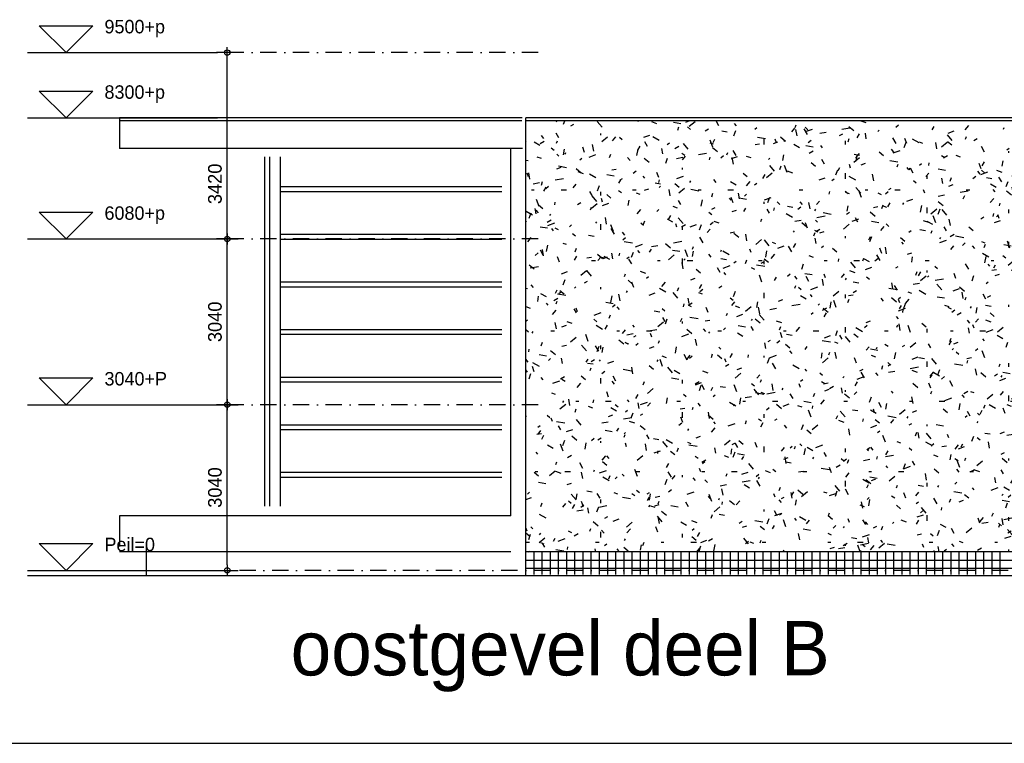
# Model space of a CAD drawing. Extents: x 0 to 140000, y 0 to 84100.
# Tile 24 of 36: x 81650 to 99710, y 1000 to 14276. Entities that reach past the tile are written whole.
import ezdxf
from ezdxf.enums import TextEntityAlignment as Align

# ---------------------------------------------------------------- set-up
doc = ezdxf.new("R2010")
doc.units = 0
doc.header["$LTSCALE"] = 100
doc.header["$MEASUREMENT"] = 0
doc.header["$PDMODE"] = 35
doc.header["$PDSIZE"] = 100
for name, pattern in [('B0201', [50, 31.25, -6.25, 6.25, -6.25]), ('B0403', [37.5, 25, -12.5]), ('DASHDOTX2', [2, 1, -0.5, 0, -0.5])]:
    doc.linetypes.add(name, pattern=pattern)
doc.layers.get('0').update_dxf_attribs({"linetype": 'CONTINUOUS'})
doc.layers.get('DEFPOINTS').update_dxf_attribs({"linetype": 'CONTINUOUS'})
for name, color, linetype in [('AA31----_BUITENKOZIJ', 7, 'CONTINUOUS'), ('AL$7A---_STRAMIEN', 42, 'B0201'), ('AL11----_GRONDWERK', 4, 'CONTINUOUS'), ('AL21----_BUITENWAND', 2, 'CONTINUOUS'), ('AL31----_BUITENKOZ', 7, 'CONTINUOUS'), ('AL47----_DAKAFW', 1, 'CONTINUOUS'), ('AM$1A---_ALGEMEEN', 1, 'CONTINUOUS'), ('AT$1A---_TEKST', 2, 'CONTINUOUS'), ('BL$8A---_HULPLIJNEN', 1, 'CONTINUOUS')]:
    doc.layers.add(name, color=color, linetype=linetype)
doc.styles.add('03_200', font='B-GBP.shx', dxfattribs={"height": 700})
doc.styles.add('B-01', font='b-gbp')
doc.dimstyles.new('1732', dxfattribs={"dimscale": 100, "dimtxt": 2.5, "dimasz": 1, "dimexe": 0.18, "dimexo": 0.0625, "dimgap": 1, "dimtad": 1, "dimdec": 0, "dimzin": 0, "dimtxsty": 'B-01', "dimblk1": 'B-TOD', "dimblk2": 'B-TOD', "dimsah": 1, "dimcen": 1, "dimse1": 1, "dimse2": 1, "dimclrt": 2, "dimazin": 3, "dimtfac": 1, "dimtdec": 1, "dimtmove": 0, "dimatfit": 3, "dimtolj": 1, "dimtzin": 0})

# ---------------------------------------------------------------- blocks, each defined once
blk = doc.blocks.new('BORDER')
at = {"linetype": 'BYBLOCK'}
blk.add_line((0, 0), (1, 0), dxfattribs=at)
blk = doc.blocks.new('AS01PM01')
for p, q in [((-7, 7), (7, 7)), ((0, 0), (-7, 7)), ((0, 0), (7, 7)), ((-10, 0), (39.4, 0))]:
    blk.add_line(p, q)
at = {"color": 7, "style": 'B-01'}
blk.add_attdef('PEILM', text='', height=3.5, dxfattribs=at).set_placement((-10, 5), align=Align.RIGHT)
blk.add_attdef('OMSCHR', (10, 5), '', height=3.5, dxfattribs=at)
blk = doc.blocks.new('B-TOD')
for p, q in [((0, -2), (0, 2)), ((-1, 0), (1, 0))]:
    blk.add_line(p, q)
blk.add_circle((0, 0), 0.5)
blk = doc.blocks.new('*D79')
at = {"color": 0, "linetype": 'BYBLOCK'}
blk.add_line((83675, 4273), (83675, 7113), dxfattribs=at)
at = {"layer": 'DEFPOINTS', "color": 0, "linetype": 'BYBLOCK'}
for p in [(82462, 7213), (83675, 7213), (83235, 4173)]:
    blk.add_point(p, dxfattribs=at)
at = {"color": 0, "linetype": 'BYBLOCK', "xscale": 100, "yscale": 100, "zscale": 100}
for p, rotation in [((83675, 7213), 90), ((83675, 4173), 270)]:
    blk.add_blockref('B-TOD', p, dxfattribs=dict(at, rotation=rotation))
at = {"color": 2, "linetype": 'BYBLOCK', "insert": (83450, 5693), "char_height": 250, "attachment_point": 5, "rotation": 90, "style": 'B-01'}
blk.add_mtext('\\A1;3040', dxfattribs=at)
blk = doc.blocks.new('*D80')
at = {"color": 0, "linetype": 'BYBLOCK'}
blk.add_line((83675, 7313), (83675, 10153), dxfattribs=at)
at = {"layer": 'DEFPOINTS', "color": 0, "linetype": 'BYBLOCK'}
for p in [(82462, 10253), (83675, 10253), (83235, 7213)]:
    blk.add_point(p, dxfattribs=at)
at = {"color": 0, "linetype": 'BYBLOCK', "xscale": 100, "yscale": 100, "zscale": 100}
for p, rotation in [((83675, 10253), 90), ((83675, 7213), 270)]:
    blk.add_blockref('B-TOD', p, dxfattribs=dict(at, rotation=rotation))
at = {"color": 2, "linetype": 'BYBLOCK', "insert": (83450, 8733), "char_height": 250, "attachment_point": 5, "rotation": 90, "style": 'B-01'}
blk.add_mtext('\\A1;3040', dxfattribs=at)
blk = doc.blocks.new('*D81')
at = {"color": 0, "linetype": 'BYBLOCK'}
blk.add_line((85457, 10353), (85457, 13573), dxfattribs=at)
at = {"layer": 'DEFPOINTS', "color": 0, "linetype": 'BYBLOCK'}
for p in [(84775, 13673), (85457, 13673), (84243, 10253)]:
    blk.add_point(p, dxfattribs=at)
at = {"color": 0, "linetype": 'BYBLOCK', "xscale": 100, "yscale": 100, "zscale": 100}
for p, rotation in [((85457, 13673), 90), ((85457, 10253), 270)]:
    blk.add_blockref('B-TOD', p, dxfattribs=dict(at, rotation=rotation))
at = {"color": 2, "linetype": 'BYBLOCK', "insert": (85232, 11264), "char_height": 250, "attachment_point": 5, "rotation": 90, "style": 'B-01'}
blk.add_mtext('\\A1;3420', dxfattribs=at)

msp = doc.modelspace()

# ---------------------------------------------------------------- hatches: boundary and pattern name
at = {"layer": 'AA31----_BUITENKOZIJ'}
h = msp.add_hatch(dxfattribs=at)
h.set_pattern_fill('TEXTURE,_O', color=1, scale=1700, double=1)
h.set_pattern_definition([(0, (1224, 816), (748, 1292), [68, -1139, 51, -493, 102, -1207]), (10, (901, 1513), (457.165, 1616.95), [119, -289, 153, -901, 85, -1122]), (20, (731, 969), (756.3354, 1252.199), [136, -935, 119, -697, 85, -544]), (30, (1224, 867), (-124.492, 1439.627), [85, -561, 68, -833, 51, -1105]), (40, (748, 1241), (191.737, 1226.0987), [68, -748, 51, -476, 136, -867]), (50, (1003, 629), (-454.738, 1335.823), [34, -629, 85, -1037, 102, -527]), (60, (1054, 748), (-563.68, 1267.677), [85, -697, 34, -816, 68, -629]), (70, (867, 544), (-622.723, 1221.659), [51, -323, 102, -544, 68, -748]), (80, (952, 1547), (-1181.87, 933.41), [119, -748, 51, -884, 102, -833]), (90, (1054, 816), (-1496, 629), [102, -527, 68, -1037, 34, -1054]), (100, (782, 1343), (-1405.172, 822.49), [119, -663, 102, -544, 119, -1241]), (110, (663, 374), (-1362.495, 462.916), [136, -442, 68, -901, 102, -986]), (120, (204, 578), (-1624.35, 161.456), [85, -1139, 102, -527, 119, -697]), (130, (578, 204), (-1581.611, 403.841), [51, -374, 68, -731, 136, -952]), (140, (68, 1564), (-1250.049, -193.832), [102, -612, 119, -527, 68, -714]), (150, (1479, 102), (-1160.675, -684.348), [68, -476, 136, -1054, 119, -969]), (160, (357, 1054), (-1348.106, -920.43), [102, -714, 85, -646, 68, -1037]), (170, (459, 646), (-1221.983, -958.365), [153, -561, 102, -765, 136, -748])])
h.paths.add_polyline_path([(90934.9, 4512.6), (90934.9, 12422.6), (107013.4, 12422.6), (107013.4, 9496.6), (106941, 9441.6), (106941, 4512.6), (102481.3, 4512.6), (102481.3, 6339.6), (101519.7, 6339.6), (101519.7, 4512.6)])

# ---------------------------------------------------------------- linework, layer by layer
at = {"layer": 'AA31----_BUITENKOZIJ', "color": 42}
for p, q in [((90934.9, 4362.6), (101519.7, 4362.6)), ((91084.9, 4096.2), (91084.9, 4512.6)), ((91234.9, 4096.2), (91234.9, 4512.6)), ((91384.9, 4096.2), (91384.9, 4512.6)), ((91534.9, 4096.2), (91534.9, 4512.6)), ((91684.9, 4096.2), (91684.9, 4512.6)), ((91834.9, 4096.2), (91834.9, 4512.6)), ((91984.9, 4096.2), (91984.9, 4512.6)), ((92134.9, 4096.2), (92134.9, 4512.6)), ((92284.9, 4096.2), (92284.9, 4512.6)), ((92434.9, 4096.2), (92434.9, 4512.6)), ((92584.9, 4096.2), (92584.9, 4512.6)), ((92734.9, 4096.2), (92734.9, 4512.6)), ((92884.9, 4096.2), (92884.9, 4512.6)), ((93034.9, 4096.2), (93034.9, 4512.6)), ((93184.9, 4096.2), (93184.9, 4512.6)), ((93334.9, 4096.2), (93334.9, 4512.6)), ((93484.9, 4096.2), (93484.9, 4512.6)), ((93634.9, 4096.2), (93634.9, 4512.6)), ((93784.9, 4096.2), (93784.9, 4512.6)), ((93934.9, 4096.2), (93934.9, 4512.6)), ((94084.9, 4096.2), (94084.9, 4512.6)), ((94234.9, 4096.2), (94234.9, 4512.6)), ((94384.9, 4096.2), (94384.9, 4512.6)), ((94534.9, 4096.2), (94534.9, 4512.6)), ((94684.9, 4096.2), (94684.9, 4512.6)), ((94834.9, 4096.2), (94834.9, 4512.6)), ((94984.9, 4096.2), (94984.9, 4512.6)), ((95134.9, 4096.2), (95134.9, 4512.6)), ((95284.9, 4096.2), (95284.9, 4512.6)), ((95434.9, 4096.2), (95434.9, 4512.6)), ((95584.9, 4096.2), (95584.9, 4512.6)), ((95734.9, 4096.2), (95734.9, 4512.6)), ((95884.9, 4096.2), (95884.9, 4512.6)), ((96034.9, 4096.2), (96034.9, 4512.6)), ((96184.9, 4096.2), (96184.9, 4512.6)), ((96334.9, 4096.2), (96334.9, 4512.6)), ((96484.9, 4096.2), (96484.9, 4512.6)), ((96634.9, 4096.2), (96634.9, 4512.6)), ((96784.9, 4096.2), (96784.9, 4512.6)), ((96934.9, 4096.2), (96934.9, 4512.6)), ((97084.9, 4096.2), (97084.9, 4512.6)), ((97234.9, 4096.2), (97234.9, 4512.6)), ((97384.9, 4096.2), (97384.9, 4512.6)), ((97534.9, 4096.2), (97534.9, 4512.6)), ((97684.9, 4096.2), (97684.9, 4512.6)), ((97834.9, 4096.2), (97834.9, 4512.6)), ((97984.9, 4096.2), (97984.9, 4512.6)), ((98134.9, 4096.2), (98134.9, 4512.6)), ((98284.9, 4096.2), (98284.9, 4512.6)), ((98434.9, 4096.2), (98434.9, 4512.6)), ((98584.9, 4096.2), (98584.9, 4512.6)), ((98734.9, 4096.2), (98734.9, 4512.6)), ((98884.9, 4096.2), (98884.9, 4512.6)), ((99034.9, 4096.2), (99034.9, 4512.6)), ((99184.9, 4096.2), (99184.9, 4512.6)), ((99334.9, 4096.2), (99334.9, 4512.6)), ((99484.9, 4096.2), (99484.9, 4512.6)), ((99634.9, 4096.2), (99634.9, 4512.6)), ((90934.9, 4212.6), (101519.7, 4212.6))]:
    msp.add_line(p, q, dxfattribs=at)
at = {"layer": 'AL$7A---_STRAMIEN', "color": 1, "linetype": 'DASHDOTX2', "ltscale": 3}
for p, q in [((91162.1, 13672.6), (85657.4, 13672.6)), ((91162.1, 10252.6), (85657.4, 10252.6)), ((91162.1, 7212.6), (85657.4, 7212.6)), ((117184.8, 4172.6), (85657.4, 4172.6))]:
    msp.add_line(p, q, dxfattribs=at)
at = {"layer": 'AL11----_GRONDWERK'}
for q in [(81793.5, 4072.6), (89841.4, 4072.6)]:
    msp.add_line((115488, 4072.6), q, dxfattribs=at)
at = {"layer": 'AL21----_BUITENWAND'}
for p, q in [((107013.4, 12472.6), (90934.9, 12472.6)), ((90934.9, 12422.6), (90934.9, 12472.6)), ((107013.4, 12422.6), (90934.9, 12422.6))]:
    msp.add_line(p, q, dxfattribs=at)
at = {"layer": 'AL21----_BUITENWAND', "color": 3}
for p, q in [((90934.9, 4072.6), (90934.9, 12422.6)), ((101519.7, 4512.6), (90934.9, 4512.6))]:
    msp.add_line(p, q, dxfattribs=at)
at = {"layer": 'AL21----_BUITENWAND', "color": 42}
for p, q in [((90658.6, 5172.6), (90658.6, 11912.6)), ((90658.6, 5172.6), (83482.9, 5172.6)), ((83482.9, 5172.6), (83482.9, 4612.6)), ((83967.5, 4612.6), (83967.5, 4072.6)), ((90658.6, 4512.6), (83482.9, 4512.6))]:
    msp.add_line(p, q, dxfattribs=at)
at = {"layer": 'AL31----_BUITENKOZ', "color": 42}
for p, q in [((86139.8, 11761.3), (86139.8, 5349.1)), ((86229.6, 11761.3), (86229.6, 5349.1)), ((86426.5, 11761.3), (86426.5, 5349.1)), ((90491.6, 11209.6), (86426.5, 11209.6)), ((90491.6, 11119.6), (86426.5, 11119.6)), ((90491.6, 10335.6), (86426.5, 10335.6)), ((90491.6, 10245.6), (86426.5, 10245.6)), ((90491.6, 9461.6), (86426.5, 9461.6)), ((90491.6, 9371.6), (86426.5, 9371.6)), ((90491.6, 8587.6), (86426.5, 8587.6)), ((90491.6, 8497.6), (86426.5, 8497.6)), ((90491.6, 7713.6), (86426.5, 7713.6)), ((90491.6, 7623.6), (86426.5, 7623.6)), ((90491.6, 6839.6), (86426.5, 6839.6)), ((90491.6, 6749.6), (86426.5, 6749.6)), ((90491.6, 5965.6), (86426.5, 5965.6)), ((90491.6, 5875.6), (86426.5, 5875.6))]:
    msp.add_line(p, q, dxfattribs=at)
at = {"layer": 'AL47----_DAKAFW', "color": 42}
for p, q in [((83482.9, 12472.6), (83482.9, 11912.6)), ((90864.3, 12472.6), (83482.9, 12472.6)), ((90860.8, 12422.6), (83482.9, 12422.6)), ((90658.6, 11912.6), (83482.9, 11912.6)), ((90871.3, 11912.6), (83482.9, 11912.6))]:
    msp.add_line(p, q, dxfattribs=at)

# ---------------------------------------------------------------- block references
at = {"layer": 'AM$1A---_ALGEMEEN', "xscale": 70.5, "yscale": 70.5, "zscale": 70.5}
for p, values in [((82499.7, 13672.6), {'OMSCHR': '9500+p'}), ((82499.7, 12472.6), {'OMSCHR': '8300+p'}), ((82499.7, 10252.6), {'OMSCHR': '6080+p'}), ((82499.7, 7212.6), {'OMSCHR': '3040+P'}), ((82499.7, 4172.6), {'OMSCHR': 'Peil=0'})]:
    msp.add_blockref('AS01PM01', p, dxfattribs=at).add_auto_attribs(values)
at = {"layer": 'BL$8A---_HULPLIJNEN', "linetype": 'B0403', "xscale": 138000, "yscale": 82100, "zscale": 138000}
msp.add_blockref('BORDER', (1000, 1000), dxfattribs=at)

# ---------------------------------------------------------------- texts
at = {"layer": 'AT$1A---_TEKST', "color": 4, "style": '03_200'}
msp.add_text('oostgevel deel B', height=1000, dxfattribs=at).set_placement((86620.1, 2245.7))

# ---------------------------------------------------------------- dimensions: what is measured, and where the dimension line sits
at = {"layer": 'AM$1A---_ALGEMEEN'}
dim = msp.add_linear_dim(base=(85457.4, 13672.6), p1=(84243.5, 10252.6), p2=(84774.9, 13672.6), angle=90, dimstyle='1732', dxfattribs=at)
dim.commit()
dim.dimension.update_dxf_attribs({"geometry": '*D81', "text_midpoint": (85232.4, 11263.6), "dimtype": 160})
for base, p1, p2, picture, middle in [((85457.4, 10252.6), (85016.9, 7212.6), (84243.5, 10252.6), '*D80', (85232.4, 8732.6)), ((85457.4, 7212.6), (85016.9, 4172.6), (84243.5, 7212.6), '*D79', (85232.4, 5692.6))]:
    dim = msp.add_linear_dim(base=base, p1=p1, p2=p2, angle=90, dimstyle='1732', dxfattribs=at)
    dim.commit()
    dim.dimension.update_dxf_attribs({"geometry": picture, "text_midpoint": middle, "insert": (1782, 0)})

doc.saveas('drawing.dxf')
